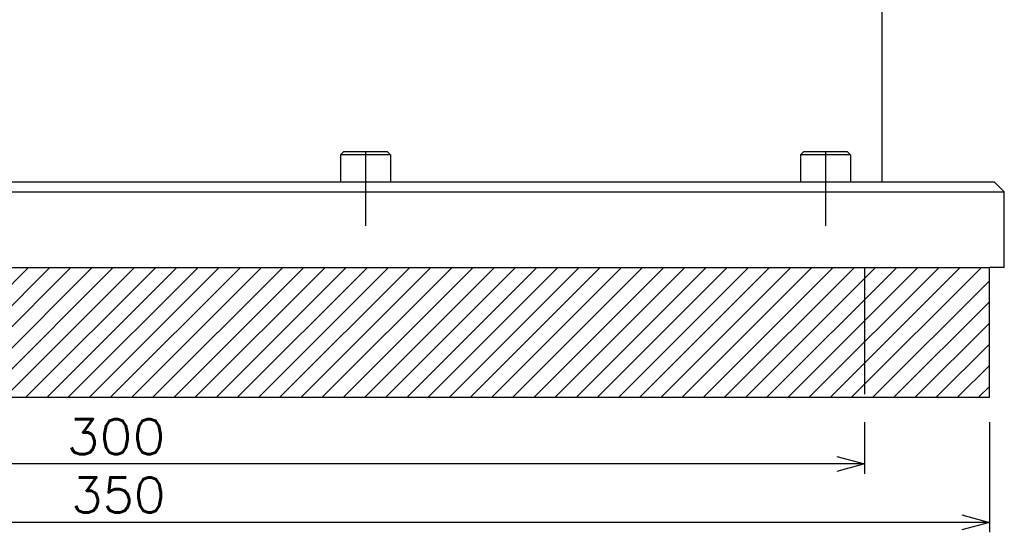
# Model space of a CAD drawing. Extents: x 0 to 564, y 0 to 400.
# Tile 8 of 20: x 165 to 263, y 150 to 201. Entities that reach past the tile are written whole.
import ezdxf

# ---------------------------------------------------------------- set-up
doc = ezdxf.new("R2010")
doc.units = 0
doc.linetypes.add('CENTER', pattern=[50.8, 31.75, -6.35, 6.35, -6.35])
doc.linetypes.add('DASHED', pattern=[19.05, 12.7, -6.35])
doc.layers.get('0').update_dxf_attribs({"linetype": 'CONTINUOUS'})
doc.layers.get('DEFPOINTS').update_dxf_attribs({"linetype": 'CONTINUOUS'})
for name, color, linetype in [('BODY', 130, 'CONTINUOUS'), ('PAD', 251, 'CONTINUOUS'), ('寸法線', 11, 'CONTINUOUS'), ('機械要素部品', 100, 'CONTINUOUS')]:
    doc.layers.add(name, color=color, linetype=linetype)
doc.styles.add('MX_DIMTXSTY_5', font='txt.sh', dxfattribs={"width": 1.1, "bigfont": 'extfont'})
doc.styles.add('MX_DIMTXSTY_7', font='txt.sh', dxfattribs={"width": 1.05, "bigfont": 'extfont'})
doc.styles.add('MX_NOTE_STANDARD', font='txt.sh', dxfattribs={"bigfont": 'extfont'})
doc.dimstyles.new('MX_DIMSTYLE_P', dxfattribs={"dimtxt": 2.5, "dimasz": 2.5, "dimexe": 1, "dimexo": 1, "dimgap": 1, "dimtad": 1, "dimlfac": 2, "dimdsep": 46, "dimtxsty": 'MX_NOTE_STANDARD', "dimblk1": 'OPEN30', "dimblk2": 'OPEN30', "dimsah": 1, "dimcen": 2.5, "dimadec": 0, "dimazin": 0, "dimtfac": 1, "dimtmove": 0, "dimatfit": 3, "dimldrblk": 'OPEN30', "dimfxl": 1, "dimtzin": 0, "dimarcsym": 0})

# ---------------------------------------------------------------- blocks, each defined once
blk = doc.blocks.new('_OPEN30')
at = {"color": 0, "linetype": 'ByBlock', "lineweight": -2}
for p, q in [((-1, 0.267949), (0, 0)), ((0, 0), (-1, -0.267949)), ((0, 0), (-1, 0))]:
    blk.add_line(p, q, dxfattribs=at)
blk = doc.blocks.new('*D38')
at = {"color": 21, "linetype": 'CONTINUOUS'}
for p, q in [((99.193302, 160.542195), (99.193302, 155.352894)), ((249.193302, 160.542195), (249.193302, 155.352894)), ((249.193302, 156.352894), (99.193302, 156.352894))]:
    blk.add_line(p, q, dxfattribs=at)
at = {"layer": 'DEFPOINTS', "color": 0, "linetype": 'CONTINUOUS'}
for p in [(99.193302, 163.042195), (249.193302, 163.042195), (99.193302, 156.352894)]:
    blk.add_point(p, dxfattribs=at)
at = {"color": 21, "linetype": 'CONTINUOUS', "xscale": 2.77, "yscale": 2.77, "zscale": 2.77, "rotation": 180}
blk.add_blockref('_OPEN30', (99.193302, 156.352894), dxfattribs=at)
at = {"color": 21, "linetype": 'CONTINUOUS', "xscale": 2.77, "yscale": 2.77, "zscale": 2.77}
blk.add_blockref('_OPEN30', (249.193302, 156.352894), dxfattribs=at)
at = {"color": 21, "linetype": 'CONTINUOUS', "insert": (174.193302, 159.102894), "char_height": 3.5, "attachment_point": 5, "line_spacing_factor": 0.72, "style": 'MX_DIMTXSTY_5'}
blk.add_mtext('\\A1;300', dxfattribs=at)
blk = doc.blocks.new('*D39')
at = {"color": 21, "linetype": 'CONTINUOUS'}
for p, q in [((86.693302, 160.542194), (86.693302, 149.502179)), ((261.693302, 160.542194), (261.693302, 149.502179)), ((261.693302, 150.502179), (86.693302, 150.502179))]:
    blk.add_line(p, q, dxfattribs=at)
at = {"layer": 'DEFPOINTS', "color": 0, "linetype": 'CONTINUOUS'}
for p in [(86.693302, 163.042194), (261.693302, 163.042194), (86.693302, 150.502179)]:
    blk.add_point(p, dxfattribs=at)
at = {"color": 21, "linetype": 'CONTINUOUS', "xscale": 2.77, "yscale": 2.77, "zscale": 2.77, "rotation": 180}
blk.add_blockref('_OPEN30', (86.693302, 150.502179), dxfattribs=at)
at = {"color": 21, "linetype": 'CONTINUOUS', "xscale": 2.77, "yscale": 2.77, "zscale": 2.77}
blk.add_blockref('_OPEN30', (261.693302, 150.502179), dxfattribs=at)
at = {"color": 21, "linetype": 'CONTINUOUS', "insert": (174.412235, 153.252179), "char_height": 3.5, "attachment_point": 5, "line_spacing_factor": 0.72, "style": 'MX_DIMTXSTY_7'}
blk.add_mtext('\\A1;350', dxfattribs=at)

msp = doc.modelspace()

# ---------------------------------------------------------------- hatches: boundary and pattern name
at = {"layer": 'PAD', "linetype": 'CONTINUOUS'}
h = msp.add_hatch(dxfattribs=at)
h.set_pattern_fill('ANSI31', color=252, scale=0.47244, style=0)
h.paths.add_polyline_path([(261.6933, 176.0422), (86.6933, 176.0422), (86.6933, 163.0422), (261.6933, 163.0422)])

# ---------------------------------------------------------------- linework, layer by layer
at = {"layer": 'BODY', "color": 130, "linetype": 'CONTINUOUS'}
for p, q in [((250.9433, 184.6422), (250.9433, 214.8922)), ((86.1933, 184.6422), (262.1933, 184.6422)), ((262.1933, 184.6422), (263.1933, 183.6422)), ((85.1933, 183.6422), (263.1933, 183.6422)), ((263.1933, 176.0422), (263.1933, 183.6422)), ((85.1933, 176.0422), (261.6933, 176.0422)), ((263.1933, 176.0422), (261.6933, 176.0422))]:
    msp.add_line(p, q, dxfattribs=at)
at = {"layer": 'BODY', "color": 140, "linetype": 'CENTER'}
for p, q in [((199.1933, 187.6422), (199.1933, 180.2213)), ((245.2706, 187.6422), (245.2706, 180.2213))]:
    msp.add_line(p, q, dxfattribs=at)
at = {"layer": 'PAD', "color": 252, "linetype": 'DASHED'}
msp.add_line((249.1933, 176.0422), (249.1933, 163.0422), dxfattribs=at)
at = {"layer": 'PAD', "color": 251, "linetype": 'CONTINUOUS'}
for p, q in [((261.6933, 163.0422), (261.6933, 176.0422)), ((86.6933, 163.0422), (261.6933, 163.0422))]:
    msp.add_line(p, q, dxfattribs=at)
at = {"layer": '機械要素部品', "color": 100, "linetype": 'CONTINUOUS'}
for p, q in [((196.9933, 187.6422), (196.6933, 187.3422)), ((201.3933, 187.6422), (196.9933, 187.6422)), ((201.3933, 187.6422), (201.6933, 187.3422)), ((243.0706, 187.6422), (242.7706, 187.3422)), ((247.4706, 187.6422), (243.0706, 187.6422)), ((247.4706, 187.6422), (247.7706, 187.3422)), ((201.6933, 187.3422), (196.6933, 187.3422)), ((196.6933, 187.3422), (196.6933, 184.6422)), ((201.6933, 187.3422), (201.6933, 184.6422)), ((247.7706, 187.3422), (242.7706, 187.3422)), ((242.7706, 187.3422), (242.7706, 184.6422)), ((247.7706, 187.3422), (247.7706, 184.6422))]:
    msp.add_line(p, q, dxfattribs=at)

# ---------------------------------------------------------------- dimensions: what is measured, and where the dimension line sits
at = {"layer": '寸法線', "color": 21, "linetype": 'CONTINUOUS'}
for base, p1, p2, override, picture, middle in [((86.6933, 150.5022), (261.6933, 163.0422), (86.6933, 163.0422), {"dimtxt": 3.5, "dimasz": 2.77, "dimexo": 2.5, "dimtxsty": 'MX_DIMTXSTY_7', "dimtzin": 8}, '*D39', (174.4122, 150.5022)), ((99.1933, 156.3529), (249.1933, 163.0422), (99.1933, 163.0422), {"dimtxt": 3.5, "dimasz": 2.77, "dimexo": 2.5, "dimtxsty": 'MX_DIMTXSTY_5', "dimtzin": 8}, '*D38', (174.1933, 156.3529))]:
    dim = msp.add_linear_dim(base=base, p1=p1, p2=p2, text='\\A1;<>', dimstyle='MX_DIMSTYLE_P', override=override, dxfattribs=at)
    dim.commit()
    dim.dimension.update_dxf_attribs({"geometry": picture, "text_midpoint": middle, "dimtype": 128})

doc.saveas('drawing.dxf')
